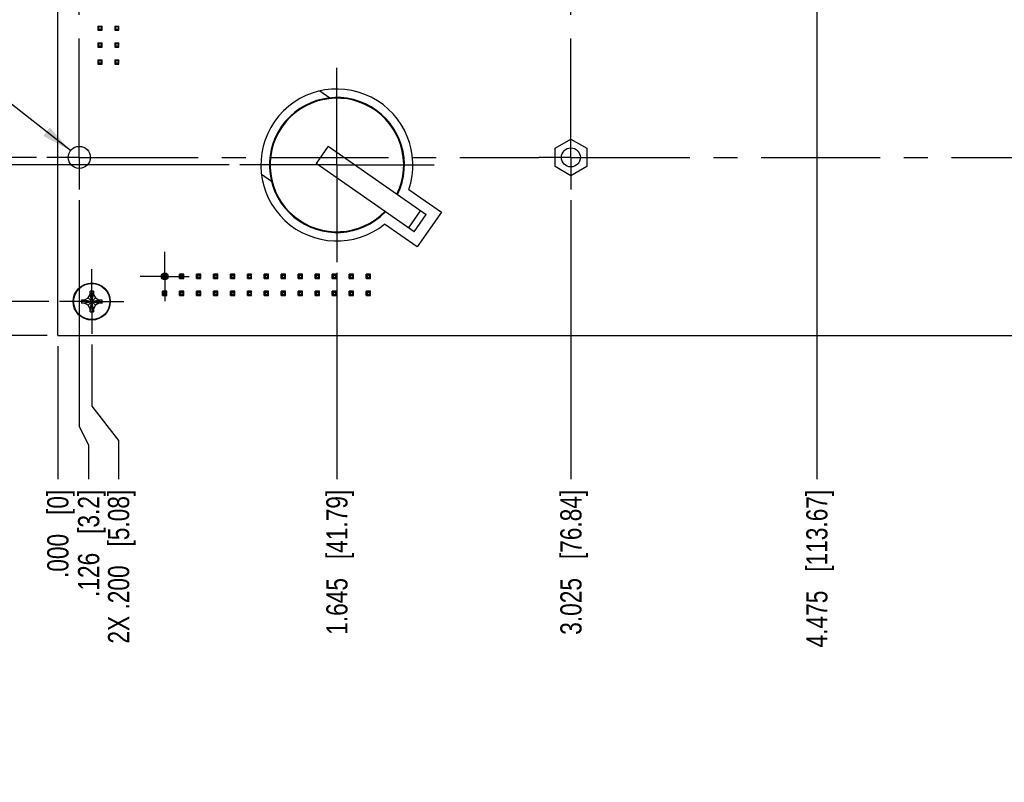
# Model space of a CAD drawing. Header units: inches. Extents: x 0 to 34, y 0 to 22.
# Tile 22 of 28: x 24.8 to 30.6, y 8.1 to 12.6. Entities that reach past the tile are written whole.
import ezdxf

# ---------------------------------------------------------------- set-up
doc = ezdxf.new("R2010")
doc.units = ezdxf.units.IN
doc.header["$LTSCALE"] = 1.87
doc.header["$MEASUREMENT"] = 0
doc.linetypes.add('CENTER', pattern=[0.6, 0.375, -0.075, 0.075, -0.075])
doc.layers.get('0').update_dxf_attribs({"linetype": 'CONTINUOUS'})
doc.layers.add('02___PRT_ALL_AXES', color=7, linetype='CONTINUOUS')
doc.layers.add('DIMENSIONS', color=7, linetype='CONTINUOUS')
doc.styles.get("Standard").update_dxf_attribs({"font": 'txt', "width": 0.8})
doc.dimstyles.new('DIMSTYLE_1', dxfattribs={"dimtxt": 0.125, "dimasz": 0.18, "dimexe": 0.18, "dimexo": 0.0625, "dimgap": 0.09, "dimtad": 0, "dimtih": 1, "dimtoh": 1, "dimdec": 3, "dimzin": 4, "dimdsep": 46, "dimtxsty": 'STANDARD', "dimblk": '_FILLED', "dimblk1": '_FILLED', "dimblk2": '_FILLED', "dimcen": 0.09, "dimadec": 0, "dimazin": 0, "dimtp": 0.001, "dimtm": 0.001, "dimtfac": 1, "dimtdec": 3, "dimtofl": 0, "dimtmove": 0, "dimatfit": 3, "dimldrblk": '_FILLED', "dimfxl": 1, "dimtolj": 1, "dimtzin": 4, "dimarcsym": 0})
doc.dimstyles.new('DIMSTYLE_3', dxfattribs={"dimtxt": 0.125, "dimasz": 0.18, "dimexe": 0.18, "dimexo": 0.0625, "dimgap": 0.09, "dimtad": 0, "dimtih": 1, "dimtoh": 1, "dimdec": 3, "dimzin": 4, "dimdsep": 46, "dimtxsty": 'STANDARD', "dimblk": '_FILLED', "dimblk1": '_FILLED', "dimblk2": '_FILLED', "dimcen": 0.09, "dimadec": 0, "dimazin": 0, "dimtp": 0.001, "dimtm": 0.001, "dimtfac": 1, "dimtdec": 3, "dimtofl": 0, "dimtmove": 0, "dimatfit": 3, "dimldrblk": '_FILLED', "dimfxl": 1, "dimtolj": 1, "dimtzin": 4, "dimarcsym": 0})

# ---------------------------------------------------------------- blocks, each defined once
blk = doc.blocks.new('*D21')
at = {"layer": 'DIMENSIONS', "color": 2, "linetype": 'Continuous'}
blk.add_line((25.0066, 10.961), (24.2119, 10.961), dxfattribs=at)
at = {"layer": 'DIMENSIONS', "color": 2, "linetype": 'Continuous', "insert": (24.1494, 11.0235), "char_height": 0.125, "width": 1.425, "attachment_point": 3, "line_spacing_factor": 0.9}
blk.add_mtext('2X .200{\\Ftxt.shx;\\W1.000000;\\H0.125000; }[5.08]', dxfattribs=at)
blk = doc.blocks.new('_FILLED')
at = {"color": 0, "linetype": 'ByBlock'}
blk.add_solid([(0, 0), (-1, 0.1736), (-1, -0.1736)], dxfattribs=at)
blk = doc.blocks.new('*D22')
at = {"layer": 'DIMENSIONS', "color": 2, "linetype": 'Continuous'}
blk.add_line((24.9966, 10.761), (24.2119, 10.761), dxfattribs=at)
at = {"layer": 'DIMENSIONS', "color": 2, "linetype": 'Continuous', "insert": (24.1494, 10.8235), "char_height": 0.125, "width": 0.825, "attachment_point": 3, "line_spacing_factor": 0.9}
blk.add_mtext('.000{\\Ftxt.shx;\\W1.000000;\\H0.125000; }[0]', dxfattribs=at)
blk = doc.blocks.new('*D23')
at = {"layer": 'DIMENSIONS', "color": 2, "linetype": 'Continuous'}
blk.add_line((24.9326, 11.811), (24.2119, 11.811), dxfattribs=at)
at = {"layer": 'DIMENSIONS', "color": 2, "linetype": 'Continuous', "insert": (24.1494, 11.8735), "char_height": 0.125, "width": 1.325, "attachment_point": 3, "line_spacing_factor": 0.9}
blk.add_mtext('1.050{\\Ftxt.shx;\\W1.000000;\\H0.125000; }[26.67]', dxfattribs=at)
blk = doc.blocks.new('*D24')
at = {"layer": 'DIMENSIONS', "color": 2, "linetype": 'Continuous'}
blk.add_line((24.9143, 14.635), (24.2119, 14.635), dxfattribs=at)
at = {"layer": 'DIMENSIONS', "color": 2, "linetype": 'Continuous', "insert": (24.1494, 14.6975), "char_height": 0.125, "width": 1.225, "attachment_point": 3, "line_spacing_factor": 0.9}
blk.add_mtext('3.874{\\Ftxt.shx;\\W1.000000;\\H0.125000; }[98.4]', dxfattribs=at)
blk = doc.blocks.new('*D25')
at = {"layer": 'DIMENSIONS', "color": 2, "linetype": 'Continuous'}
for p, q in [((24.6386, 15.261), (24.4726, 15.0893)), ((25.0066, 15.261), (24.6386, 15.261)), ((24.4726, 15.0893), (24.2119, 15.0893))]:
    blk.add_line(p, q, dxfattribs=at)
at = {"layer": 'DIMENSIONS', "color": 2, "linetype": 'Continuous', "insert": (24.1494, 15.1518), "char_height": 0.125, "width": 1.625, "attachment_point": 3, "line_spacing_factor": 0.9}
blk.add_mtext('2X 4.500{\\Ftxt.shx;\\W1.000000;\\H0.125000; }[114.3]', dxfattribs=at)
blk = doc.blocks.new('*D26')
at = {"layer": 'DIMENSIONS', "color": 2, "linetype": 'Continuous'}
blk.add_line((24.9966, 15.461), (24.2119, 15.461), dxfattribs=at)
at = {"layer": 'DIMENSIONS', "color": 2, "linetype": 'Continuous', "insert": (24.1494, 15.5235), "char_height": 0.125, "width": 1.425, "attachment_point": 3, "line_spacing_factor": 0.9}
blk.add_mtext('4.700{\\Ftxt.shx;\\W1.000000;\\H0.125000; }[119.38]', dxfattribs=at)
blk = doc.blocks.new('*D27')
at = {"layer": 'DIMENSIONS', "color": 2, "linetype": 'Continuous'}
for p, q in [((24.5384, 15.335), (24.463, 15.2622)), ((31.3866, 15.335), (24.5384, 15.335)), ((24.463, 15.2622), (24.2119, 15.2622))]:
    blk.add_line(p, q, dxfattribs=at)
at = {"layer": 'DIMENSIONS', "color": 2, "linetype": 'Continuous', "insert": (24.1494, 15.3247), "char_height": 0.125, "width": 1.425, "attachment_point": 3, "line_spacing_factor": 0.9}
blk.add_mtext('4.574{\\Ftxt.shx;\\W1.000000;\\H0.125000; }[116.18]', dxfattribs=at)
blk = doc.blocks.new('*D28')
at = {"layer": 'DIMENSIONS', "color": 2, "linetype": 'Continuous'}
for p, q in [((25.1851, 11.5585), (25.1851, 10.2243)), ((25.1851, 10.2243), (25.2407, 10.1167)), ((25.2407, 10.1167), (25.2407, 9.9137))]:
    blk.add_line(p, q, dxfattribs=at)
at = {"layer": 'DIMENSIONS', "color": 2, "linetype": 'Continuous', "insert": (25.1782, 9.8512), "char_height": 0.125, "width": 1.025, "attachment_point": 3, "rotation": 90, "line_spacing_factor": 0.9}
blk.add_mtext('.126{\\Ftxt.shx;\\W1.000000;\\H0.125000; }[3.2]', dxfattribs=at)
blk = doc.blocks.new('*D29')
at = {"layer": 'DIMENSIONS', "color": 2, "linetype": 'Continuous'}
blk.add_line((25.0591, 10.6985), (25.0591, 9.9137), dxfattribs=at)
at = {"layer": 'DIMENSIONS', "color": 2, "linetype": 'Continuous', "insert": (24.9966, 9.8512), "char_height": 0.125, "width": 0.825, "attachment_point": 3, "rotation": 90, "line_spacing_factor": 0.9}
blk.add_mtext('.000{\\Ftxt.shx;\\W1.000000;\\H0.125000; }[0]', dxfattribs=at)
blk = doc.blocks.new('*D30')
at = {"layer": 'DIMENSIONS', "color": 2, "linetype": 'Continuous'}
for p, q in [((25.2591, 10.7085), (25.2591, 10.3449)), ((25.2591, 10.3449), (25.4174, 10.142)), ((25.4174, 10.142), (25.4174, 9.9137))]:
    blk.add_line(p, q, dxfattribs=at)
at = {"layer": 'DIMENSIONS', "color": 2, "linetype": 'Continuous', "insert": (25.3549, 9.8512), "char_height": 0.125, "width": 1.425, "attachment_point": 3, "rotation": 90, "line_spacing_factor": 0.9}
blk.add_mtext('2X .200{\\Ftxt.shx;\\W1.000000;\\H0.125000; }[5.08]', dxfattribs=at)
blk = doc.blocks.new('*D31')
at = {"layer": 'DIMENSIONS', "color": 2, "linetype": 'Continuous'}
blk.add_line((28.0841, 11.5585), (28.0841, 9.9137), dxfattribs=at)
at = {"layer": 'DIMENSIONS', "color": 2, "linetype": 'Continuous', "insert": (28.0216, 9.8512), "char_height": 0.125, "width": 1.325, "attachment_point": 3, "rotation": 90, "line_spacing_factor": 0.9}
blk.add_mtext('3.025{\\Ftxt.shx;\\W1.000000;\\H0.125000; }[76.84]', dxfattribs=at)
blk = doc.blocks.new('*D32')
at = {"layer": 'DIMENSIONS', "color": 2, "linetype": 'Continuous'}
blk.add_line((30.9831, 11.5585), (30.9831, 9.9137), dxfattribs=at)
at = {"layer": 'DIMENSIONS', "color": 2, "linetype": 'Continuous', "insert": (30.9206, 9.8512), "char_height": 0.125, "width": 1.425, "attachment_point": 3, "rotation": 90, "line_spacing_factor": 0.9}
blk.add_mtext('5.924{\\Ftxt.shx;\\W1.000000;\\H0.125000; }[150.47]', dxfattribs=at)
blk = doc.blocks.new('*D33')
at = {"layer": 'DIMENSIONS', "color": 2, "linetype": 'Continuous'}
blk.add_line((31.9391, 10.6966), (31.9391, 9.9137), dxfattribs=at)
at = {"layer": 'DIMENSIONS', "color": 2, "linetype": 'Continuous', "insert": (31.8766, 9.8512), "char_height": 0.125, "width": 1.725, "attachment_point": 3, "rotation": 90, "line_spacing_factor": 0.9}
blk.add_mtext('2X 6.880{\\Ftxt.shx;\\W1.000000;\\H0.125000; }[174.75]', dxfattribs=at)
blk = doc.blocks.new('*D34')
at = {"layer": 'DIMENSIONS', "color": 2, "linetype": 'Continuous'}
blk.add_line((32.1391, 10.6985), (32.1391, 9.9137), dxfattribs=at)
at = {"layer": 'DIMENSIONS', "color": 2, "linetype": 'Continuous', "insert": (32.0766, 9.8512), "char_height": 0.125, "width": 1.425, "attachment_point": 3, "rotation": 90, "line_spacing_factor": 0.9}
blk.add_mtext('7.080{\\Ftxt.shx;\\W1.000000;\\H0.125000; }[179.83]', dxfattribs=at)
blk = doc.blocks.new('*D36')
at = {"layer": 'DIMENSIONS', "color": 2, "linetype": 'Continuous'}
for p, q in [((24.3183, 12.4919), (24.2008, 12.4919)), ((25.134, 11.8511), (24.3183, 12.4919))]:
    blk.add_line(p, q, dxfattribs=at)
at = {"layer": 'DIMENSIONS', "color": 2, "linetype": 'Continuous', "xscale": 0.18, "yscale": 0.18, "zscale": 0.18, "rotation": 321.8486488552}
blk.add_blockref('_FILLED', (25.134, 11.8511), dxfattribs=at)
at = {"layer": 'DIMENSIONS', "color": 2, "linetype": 'Continuous', "insert": (24.1383, 12.5544), "char_height": 0.125, "width": 1.591667, "attachment_point": 3, "line_spacing_factor": 0.9}
blk.add_mtext('10X \\Fgdt;{\\Fgdt;n}\\Ftxt;.130{\\Ftxt.shx;\\W1.000000;\\H0.125000; }[3.3]', dxfattribs=at)
blk = doc.blocks.new('*D38')
at = {"layer": 'DIMENSIONS', "color": 2, "linetype": 'Continuous'}
blk.add_line((29.5341, 14.2645), (29.5341, 9.9137), dxfattribs=at)
at = {"layer": 'DIMENSIONS', "color": 2, "linetype": 'Continuous', "insert": (29.4716, 9.8512), "char_height": 0.125, "width": 1.425, "attachment_point": 3, "rotation": 90, "line_spacing_factor": 0.9}
blk.add_mtext('4.475{\\Ftxt.shx;\\W1.000000;\\H0.125000; }[113.67]', dxfattribs=at)
blk = doc.blocks.new('*D39')
at = {"layer": 'DIMENSIONS', "color": 2, "linetype": 'Continuous'}
for p, q in [((24.6552, 14.57), (24.5883, 14.4312)), ((29.2286, 14.57), (24.6552, 14.57)), ((24.5883, 14.4312), (24.2119, 14.4312))]:
    blk.add_line(p, q, dxfattribs=at)
at = {"layer": 'DIMENSIONS', "color": 2, "linetype": 'Continuous', "insert": (24.1494, 14.4937), "char_height": 0.125, "width": 1.325, "attachment_point": 3, "line_spacing_factor": 0.9}
blk.add_mtext('3.809{\\Ftxt.shx;\\W1.000000;\\H0.125000; }[96.75]', dxfattribs=at)
blk = doc.blocks.new('*D40')
at = {"layer": 'DIMENSIONS', "color": 2, "linetype": 'Continuous'}
blk.add_line((26.7044, 11.1307), (26.7044, 9.9137), dxfattribs=at)
at = {"layer": 'DIMENSIONS', "color": 2, "linetype": 'Continuous', "insert": (26.6419, 9.8512), "char_height": 0.125, "width": 1.325, "attachment_point": 3, "rotation": 90, "line_spacing_factor": 0.9}
blk.add_mtext('1.645{\\Ftxt.shx;\\W1.000000;\\H0.125000; }[41.79]', dxfattribs=at)
blk = doc.blocks.new('*D41')
at = {"layer": 'DIMENSIONS', "color": 2, "linetype": 'Continuous'}
for p, q in [((24.5746, 11.7662), (24.5189, 11.5619)), ((26.0689, 11.7662), (24.5746, 11.7662)), ((24.5189, 11.5619), (24.2119, 11.5619))]:
    blk.add_line(p, q, dxfattribs=at)
at = {"layer": 'DIMENSIONS', "color": 2, "linetype": 'Continuous', "insert": (24.1494, 11.6244), "char_height": 0.125, "width": 1.325, "attachment_point": 3, "line_spacing_factor": 0.9}
blk.add_mtext('1.005{\\Ftxt.shx;\\W1.000000;\\H0.125000; }[25.53]', dxfattribs=at)

msp = doc.modelspace()

# ---------------------------------------------------------------- linework, layer by layer
at = {"color": 7, "linetype": 'Continuous'}
for p, q in [((25.0591, 10.761), (25.0591, 15.461)), ((25.2947, 12.5856), (25.2947, 12.5604)), ((25.3003, 12.5799), (25.2947, 12.5856)), ((25.2947, 12.5856), (25.3197, 12.5856)), ((25.3003, 12.5661), (25.2947, 12.5604)), ((25.2947, 12.5604), (25.3197, 12.5604)), ((25.3003, 12.5661), (25.3003, 12.5799)), ((25.314, 12.5799), (25.3003, 12.5799)), ((25.314, 12.5661), (25.3003, 12.5661)), ((25.3197, 12.5856), (25.314, 12.5799)), ((25.314, 12.5799), (25.314, 12.5661)), ((25.3197, 12.5604), (25.314, 12.5661)), ((25.3197, 12.5604), (25.3197, 12.5856)), ((25.3947, 12.5856), (25.3947, 12.5604)), ((25.4003, 12.5799), (25.3947, 12.5856)), ((25.3947, 12.5856), (25.4197, 12.5856)), ((25.4003, 12.5661), (25.3947, 12.5604)), ((25.3947, 12.5604), (25.4197, 12.5604)), ((25.4003, 12.5661), (25.4003, 12.5799)), ((25.414, 12.5799), (25.4003, 12.5799)), ((25.414, 12.5661), (25.4003, 12.5661)), ((25.4197, 12.5856), (25.414, 12.5799)), ((25.414, 12.5799), (25.414, 12.5661)), ((25.4197, 12.5604), (25.414, 12.5661)), ((25.4197, 12.5604), (25.4197, 12.5856)), ((25.2947, 12.4856), (25.2947, 12.4604)), ((25.3003, 12.4799), (25.2947, 12.4856)), ((25.2947, 12.4856), (25.3197, 12.4856)), ((25.3197, 12.4856), (25.314, 12.4799)), ((25.3197, 12.4604), (25.3197, 12.4856)), ((25.3947, 12.4856), (25.3947, 12.4604)), ((25.4003, 12.4799), (25.3947, 12.4856)), ((25.3947, 12.4856), (25.4197, 12.4856)), ((25.4197, 12.4856), (25.414, 12.4799)), ((25.4197, 12.4604), (25.4197, 12.4856)), ((25.3003, 12.4661), (25.2947, 12.4604)), ((25.2947, 12.4604), (25.3197, 12.4604)), ((25.3003, 12.4661), (25.3003, 12.4799)), ((25.314, 12.4799), (25.3003, 12.4799)), ((25.314, 12.4661), (25.3003, 12.4661)), ((25.314, 12.4799), (25.314, 12.4661)), ((25.3197, 12.4604), (25.314, 12.4661)), ((25.4003, 12.4661), (25.3947, 12.4604)), ((25.3947, 12.4604), (25.4197, 12.4604)), ((25.4003, 12.4661), (25.4003, 12.4799)), ((25.414, 12.4799), (25.4003, 12.4799)), ((25.414, 12.4661), (25.4003, 12.4661)), ((25.414, 12.4799), (25.414, 12.4661)), ((25.4197, 12.4604), (25.414, 12.4661)), ((25.2947, 12.3856), (25.2947, 12.3604)), ((25.3003, 12.3799), (25.2947, 12.3856)), ((25.2947, 12.3856), (25.3197, 12.3856)), ((25.3003, 12.3661), (25.2947, 12.3604)), ((25.3003, 12.3661), (25.3003, 12.3799)), ((25.314, 12.3799), (25.3003, 12.3799)), ((25.314, 12.3661), (25.3003, 12.3661)), ((25.3197, 12.3856), (25.314, 12.3799)), ((25.314, 12.3799), (25.314, 12.3661)), ((25.3197, 12.3604), (25.314, 12.3661)), ((25.3197, 12.3604), (25.3197, 12.3856)), ((25.3947, 12.3856), (25.3947, 12.3604)), ((25.4003, 12.3799), (25.3947, 12.3856)), ((25.3947, 12.3856), (25.4197, 12.3856)), ((25.4003, 12.3661), (25.3947, 12.3604)), ((25.4003, 12.3661), (25.4003, 12.3799)), ((25.414, 12.3799), (25.4003, 12.3799)), ((25.414, 12.3661), (25.4003, 12.3661)), ((25.4197, 12.3856), (25.414, 12.3799)), ((25.414, 12.3799), (25.414, 12.3661)), ((25.4197, 12.3604), (25.414, 12.3661)), ((25.4197, 12.3604), (25.4197, 12.3856)), ((25.2947, 12.3604), (25.3197, 12.3604)), ((25.3947, 12.3604), (25.4197, 12.3604)), ((26.6039, 12.2028), (26.6622, 12.162)), ((27.9906, 11.865), (28.0841, 11.9189)), ((28.0841, 11.9189), (28.1776, 11.865)), ((26.6538, 11.878), (26.5821, 11.7756)), ((26.6538, 11.878), (27.2309, 11.4739)), ((27.9906, 11.757), (27.9906, 11.865)), ((28.1776, 11.865), (28.1776, 11.757)), ((27.1592, 11.3715), (26.5821, 11.7756)), ((28.0841, 11.703), (27.9906, 11.757)), ((28.1776, 11.757), (28.0841, 11.703)), ((26.2598, 11.7113), (26.3181, 11.6705)), ((27.1264, 11.3944), (27.1981, 11.4968)), ((27.1592, 11.3715), (27.2309, 11.4739)), ((25.6765, 11.1216), (25.7017, 11.1216)), ((25.6765, 11.1215), (25.6765, 11.1216)), ((25.6765, 11.1215), (25.6822, 11.1158)), ((25.6765, 11.0964), (25.6765, 11.1215)), ((25.7017, 11.1215), (25.6765, 11.1215)), ((25.6822, 11.1021), (25.6765, 11.0964)), ((25.6765, 11.0964), (25.7017, 11.0964)), ((25.6822, 11.1158), (25.6822, 11.1021)), ((25.6822, 11.1158), (25.696, 11.1158)), ((25.696, 11.1021), (25.6822, 11.1021)), ((25.7017, 11.1215), (25.696, 11.1158)), ((25.696, 11.1158), (25.696, 11.1021)), ((25.696, 11.1021), (25.7017, 11.0964)), ((25.7017, 11.0964), (25.7017, 11.1215)), ((25.7765, 11.1215), (25.7822, 11.1158)), ((25.7765, 11.0964), (25.7765, 11.1215)), ((25.8017, 11.1215), (25.7765, 11.1215)), ((25.7822, 11.1021), (25.7765, 11.0964)), ((25.7765, 11.0964), (25.8017, 11.0964)), ((25.7822, 11.1158), (25.7822, 11.1021)), ((25.7822, 11.1158), (25.796, 11.1158)), ((25.796, 11.1021), (25.7822, 11.1021)), ((25.8017, 11.1215), (25.796, 11.1158)), ((25.796, 11.1158), (25.796, 11.1021)), ((25.796, 11.1021), (25.8017, 11.0964)), ((25.8017, 11.0964), (25.8017, 11.1215)), ((25.8765, 11.1215), (25.8822, 11.1158)), ((25.8765, 11.0964), (25.8765, 11.1215)), ((25.9017, 11.1215), (25.8765, 11.1215)), ((25.8822, 11.1021), (25.8765, 11.0964)), ((25.8765, 11.0964), (25.9017, 11.0964)), ((25.8822, 11.1158), (25.8822, 11.1021)), ((25.8822, 11.1158), (25.896, 11.1158)), ((25.896, 11.1021), (25.8822, 11.1021)), ((25.9017, 11.1215), (25.896, 11.1158)), ((25.896, 11.1158), (25.896, 11.1021)), ((25.896, 11.1021), (25.9017, 11.0964)), ((25.9017, 11.0964), (25.9017, 11.1215)), ((25.9765, 11.1215), (25.9822, 11.1158)), ((25.9765, 11.0964), (25.9765, 11.1215)), ((26.0017, 11.1215), (25.9765, 11.1215)), ((25.9822, 11.1021), (25.9765, 11.0964)), ((25.9765, 11.0964), (26.0017, 11.0964)), ((25.9822, 11.1158), (25.9822, 11.1021)), ((25.9822, 11.1158), (25.996, 11.1158)), ((25.996, 11.1021), (25.9822, 11.1021)), ((26.0017, 11.1215), (25.996, 11.1158)), ((25.996, 11.1158), (25.996, 11.1021)), ((25.996, 11.1021), (26.0017, 11.0964)), ((26.0017, 11.0964), (26.0017, 11.1215)), ((26.0765, 11.1215), (26.0822, 11.1158)), ((26.0765, 11.0964), (26.0765, 11.1215)), ((26.1017, 11.1215), (26.0765, 11.1215)), ((26.0822, 11.1021), (26.0765, 11.0964)), ((26.0765, 11.0964), (26.1017, 11.0964)), ((26.0822, 11.1158), (26.0822, 11.1021)), ((26.0822, 11.1158), (26.096, 11.1158)), ((26.096, 11.1021), (26.0822, 11.1021)), ((26.1017, 11.1215), (26.096, 11.1158)), ((26.096, 11.1158), (26.096, 11.1021)), ((26.096, 11.1021), (26.1017, 11.0964)), ((26.1017, 11.0964), (26.1017, 11.1215)), ((26.1765, 11.1215), (26.1822, 11.1158)), ((26.1765, 11.0964), (26.1765, 11.1215)), ((26.2017, 11.1215), (26.1765, 11.1215)), ((26.1822, 11.1021), (26.1765, 11.0964)), ((26.1765, 11.0964), (26.2017, 11.0964)), ((26.1822, 11.1158), (26.1822, 11.1021)), ((26.1822, 11.1158), (26.196, 11.1158)), ((26.196, 11.1021), (26.1822, 11.1021)), ((26.2017, 11.1215), (26.196, 11.1158)), ((26.196, 11.1158), (26.196, 11.1021)), ((26.196, 11.1021), (26.2017, 11.0964)), ((26.2017, 11.0964), (26.2017, 11.1215)), ((26.2765, 11.1215), (26.2822, 11.1158)), ((26.2765, 11.0964), (26.2765, 11.1215)), ((26.3017, 11.1215), (26.2765, 11.1215)), ((26.2822, 11.1021), (26.2765, 11.0964)), ((26.2765, 11.0964), (26.3017, 11.0964)), ((26.2822, 11.1158), (26.2822, 11.1021)), ((26.2822, 11.1158), (26.296, 11.1158)), ((26.296, 11.1021), (26.2822, 11.1021)), ((26.3017, 11.1215), (26.296, 11.1158)), ((26.296, 11.1158), (26.296, 11.1021)), ((26.296, 11.1021), (26.3017, 11.0964)), ((26.3017, 11.0964), (26.3017, 11.1215)), ((26.3765, 11.1215), (26.3822, 11.1158)), ((26.3765, 11.0964), (26.3765, 11.1215)), ((26.4017, 11.1215), (26.3765, 11.1215)), ((26.3822, 11.1021), (26.3765, 11.0964)), ((26.3765, 11.0964), (26.4017, 11.0964)), ((26.3822, 11.1158), (26.3822, 11.1021)), ((26.3822, 11.1158), (26.396, 11.1158)), ((26.396, 11.1021), (26.3822, 11.1021)), ((26.4017, 11.1215), (26.396, 11.1158)), ((26.396, 11.1158), (26.396, 11.1021)), ((26.396, 11.1021), (26.4017, 11.0964)), ((26.4017, 11.0964), (26.4017, 11.1215)), ((26.4765, 11.1215), (26.4822, 11.1158)), ((26.4765, 11.0964), (26.4765, 11.1215)), ((26.5017, 11.1215), (26.4765, 11.1215)), ((26.4822, 11.1021), (26.4765, 11.0964)), ((26.4765, 11.0964), (26.5017, 11.0964)), ((26.4822, 11.1158), (26.4822, 11.1021)), ((26.4822, 11.1158), (26.496, 11.1158)), ((26.496, 11.1021), (26.4822, 11.1021)), ((26.5017, 11.1215), (26.496, 11.1158)), ((26.496, 11.1158), (26.496, 11.1021)), ((26.496, 11.1021), (26.5017, 11.0964)), ((26.5017, 11.0964), (26.5017, 11.1215)), ((26.5765, 11.1215), (26.5822, 11.1158)), ((26.5765, 11.0964), (26.5765, 11.1215)), ((26.6017, 11.1215), (26.5765, 11.1215)), ((26.5822, 11.1021), (26.5765, 11.0964)), ((26.5765, 11.0964), (26.6017, 11.0964)), ((26.5822, 11.1158), (26.5822, 11.1021)), ((26.5822, 11.1158), (26.596, 11.1158)), ((26.596, 11.1021), (26.5822, 11.1021)), ((26.6017, 11.1215), (26.596, 11.1158)), ((26.596, 11.1158), (26.596, 11.1021)), ((26.596, 11.1021), (26.6017, 11.0964)), ((26.6017, 11.0964), (26.6017, 11.1215)), ((26.6765, 11.1215), (26.6822, 11.1158)), ((26.6765, 11.0964), (26.6765, 11.1215)), ((26.7017, 11.1215), (26.6765, 11.1215)), ((26.6822, 11.1021), (26.6765, 11.0964)), ((26.6765, 11.0964), (26.7017, 11.0964)), ((26.6822, 11.1158), (26.6822, 11.1021)), ((26.6822, 11.1158), (26.696, 11.1158)), ((26.696, 11.1021), (26.6822, 11.1021)), ((26.7017, 11.1215), (26.696, 11.1158)), ((26.696, 11.1158), (26.696, 11.1021)), ((26.696, 11.1021), (26.7017, 11.0964)), ((26.7017, 11.0964), (26.7017, 11.1215)), ((26.7765, 11.1215), (26.7822, 11.1158)), ((26.7765, 11.0964), (26.7765, 11.1215)), ((26.8017, 11.1215), (26.7765, 11.1215)), ((26.7822, 11.1021), (26.7765, 11.0964)), ((26.7765, 11.0964), (26.8017, 11.0964)), ((26.7822, 11.1158), (26.7822, 11.1021)), ((26.7822, 11.1158), (26.796, 11.1158)), ((26.796, 11.1021), (26.7822, 11.1021)), ((26.8017, 11.1215), (26.796, 11.1158)), ((26.796, 11.1158), (26.796, 11.1021)), ((26.796, 11.1021), (26.8017, 11.0964)), ((26.8017, 11.0964), (26.8017, 11.1215)), ((26.8765, 11.1215), (26.8822, 11.1158)), ((26.9017, 11.1215), (26.8765, 11.1215)), ((26.8765, 11.0964), (26.8765, 11.1215)), ((26.8822, 11.1021), (26.8765, 11.0964)), ((26.8765, 11.0964), (26.9017, 11.0964)), ((26.8822, 11.1158), (26.896, 11.1158)), ((26.8822, 11.1158), (26.8822, 11.1021)), ((26.896, 11.1021), (26.8822, 11.1021)), ((26.9017, 11.1215), (26.896, 11.1158)), ((26.896, 11.1158), (26.896, 11.1021)), ((26.896, 11.1021), (26.9017, 11.0964)), ((26.9017, 11.0964), (26.9017, 11.1215)), ((25.2171, 10.9705), (25.2377, 10.9824)), ((25.2377, 10.9824), (25.2496, 11.003)), ((25.2377, 10.9824), (25.2805, 10.9396)), ((25.2377, 10.9396), (25.2805, 10.9824)), ((25.2686, 10.9001), (25.2496, 11.0218)), ((25.2496, 10.9001), (25.2686, 11.0218)), ((25.2496, 11.0212), (25.2496, 11.0218)), ((25.2496, 11.003), (25.2496, 11.0212)), ((25.2686, 10.919), (25.2496, 11.003)), ((25.2496, 10.919), (25.2686, 11.003)), ((25.2686, 11.0218), (25.2686, 11.0212)), ((25.2686, 11.0212), (25.2686, 11.003)), ((25.2686, 11.003), (25.2805, 10.9824)), ((25.2805, 10.9824), (25.3011, 10.9705)), ((25.6765, 11.0215), (25.6822, 11.0158)), ((25.6765, 10.9964), (25.6765, 11.0215)), ((25.7017, 11.0215), (25.6765, 11.0215)), ((25.6822, 11.0021), (25.6765, 10.9964)), ((25.6765, 10.9964), (25.7017, 10.9964)), ((25.6822, 11.0158), (25.6822, 11.0021)), ((25.6822, 11.0158), (25.696, 11.0158)), ((25.696, 11.0021), (25.6822, 11.0021)), ((25.7017, 11.0215), (25.696, 11.0158)), ((25.696, 11.0158), (25.696, 11.0021)), ((25.696, 11.0021), (25.7017, 10.9964)), ((25.7017, 10.9964), (25.7017, 11.0215)), ((25.7765, 11.0215), (25.7822, 11.0158)), ((25.7765, 10.9964), (25.7765, 11.0215)), ((25.8017, 11.0215), (25.7765, 11.0215)), ((25.7822, 11.0021), (25.7765, 10.9964)), ((25.7765, 10.9964), (25.8017, 10.9964)), ((25.7822, 11.0158), (25.7822, 11.0021)), ((25.7822, 11.0158), (25.796, 11.0158)), ((25.796, 11.0021), (25.7822, 11.0021)), ((25.8017, 11.0215), (25.796, 11.0158)), ((25.796, 11.0158), (25.796, 11.0021)), ((25.796, 11.0021), (25.8017, 10.9964)), ((25.8017, 10.9964), (25.8017, 11.0215)), ((25.8765, 11.0215), (25.8822, 11.0158)), ((25.8765, 10.9964), (25.8765, 11.0215)), ((25.9017, 11.0215), (25.8765, 11.0215)), ((25.8822, 11.0021), (25.8765, 10.9964)), ((25.8765, 10.9964), (25.9017, 10.9964)), ((25.8822, 11.0158), (25.8822, 11.0021)), ((25.8822, 11.0158), (25.896, 11.0158)), ((25.896, 11.0021), (25.8822, 11.0021)), ((25.9017, 11.0215), (25.896, 11.0158)), ((25.896, 11.0158), (25.896, 11.0021)), ((25.896, 11.0021), (25.9017, 10.9964)), ((25.9017, 10.9964), (25.9017, 11.0215)), ((25.9765, 11.0215), (25.9822, 11.0158)), ((25.9765, 10.9964), (25.9765, 11.0215)), ((26.0017, 11.0215), (25.9765, 11.0215)), ((25.9822, 11.0021), (25.9765, 10.9964)), ((25.9765, 10.9964), (26.0017, 10.9964)), ((25.9822, 11.0158), (25.9822, 11.0021)), ((25.9822, 11.0158), (25.996, 11.0158)), ((25.996, 11.0021), (25.9822, 11.0021)), ((26.0017, 11.0215), (25.996, 11.0158)), ((25.996, 11.0158), (25.996, 11.0021)), ((25.996, 11.0021), (26.0017, 10.9964)), ((26.0017, 10.9964), (26.0017, 11.0215)), ((26.0765, 11.0215), (26.0822, 11.0158)), ((26.0765, 10.9964), (26.0765, 11.0215)), ((26.1017, 11.0215), (26.0765, 11.0215)), ((26.0822, 11.0021), (26.0765, 10.9964)), ((26.0765, 10.9964), (26.1017, 10.9964)), ((26.0822, 11.0158), (26.0822, 11.0021)), ((26.0822, 11.0158), (26.096, 11.0158)), ((26.096, 11.0021), (26.0822, 11.0021)), ((26.1017, 11.0215), (26.096, 11.0158)), ((26.096, 11.0158), (26.096, 11.0021)), ((26.096, 11.0021), (26.1017, 10.9964)), ((26.1017, 10.9964), (26.1017, 11.0215)), ((26.1765, 11.0215), (26.1822, 11.0158)), ((26.1765, 10.9964), (26.1765, 11.0215)), ((26.2017, 11.0215), (26.1765, 11.0215)), ((26.1822, 11.0021), (26.1765, 10.9964)), ((26.1765, 10.9964), (26.2017, 10.9964)), ((26.1822, 11.0158), (26.1822, 11.0021)), ((26.1822, 11.0158), (26.196, 11.0158)), ((26.196, 11.0021), (26.1822, 11.0021)), ((26.2017, 11.0215), (26.196, 11.0158)), ((26.196, 11.0158), (26.196, 11.0021)), ((26.196, 11.0021), (26.2017, 10.9964)), ((26.2017, 10.9964), (26.2017, 11.0215)), ((26.2765, 11.0215), (26.2822, 11.0158)), ((26.2765, 10.9964), (26.2765, 11.0215)), ((26.3017, 11.0215), (26.2765, 11.0215)), ((26.2822, 11.0021), (26.2765, 10.9964)), ((26.2765, 10.9964), (26.3017, 10.9964)), ((26.2822, 11.0158), (26.2822, 11.0021)), ((26.2822, 11.0158), (26.296, 11.0158)), ((26.296, 11.0021), (26.2822, 11.0021)), ((26.3017, 11.0215), (26.296, 11.0158)), ((26.296, 11.0158), (26.296, 11.0021)), ((26.296, 11.0021), (26.3017, 10.9964)), ((26.3017, 10.9964), (26.3017, 11.0215)), ((26.3765, 11.0215), (26.3822, 11.0158)), ((26.3765, 10.9964), (26.3765, 11.0215)), ((26.4017, 11.0215), (26.3765, 11.0215)), ((26.3822, 11.0021), (26.3765, 10.9964)), ((26.3765, 10.9964), (26.4017, 10.9964)), ((26.3822, 11.0158), (26.3822, 11.0021)), ((26.3822, 11.0158), (26.396, 11.0158)), ((26.396, 11.0021), (26.3822, 11.0021)), ((26.4017, 11.0215), (26.396, 11.0158)), ((26.396, 11.0158), (26.396, 11.0021)), ((26.396, 11.0021), (26.4017, 10.9964)), ((26.4017, 10.9964), (26.4017, 11.0215)), ((26.4765, 11.0215), (26.4822, 11.0158)), ((26.4765, 10.9964), (26.4765, 11.0215)), ((26.5017, 11.0215), (26.4765, 11.0215)), ((26.4822, 11.0021), (26.4765, 10.9964)), ((26.4765, 10.9964), (26.5017, 10.9964)), ((26.4822, 11.0158), (26.4822, 11.0021)), ((26.4822, 11.0158), (26.496, 11.0158)), ((26.496, 11.0021), (26.4822, 11.0021)), ((26.5017, 11.0215), (26.496, 11.0158)), ((26.496, 11.0158), (26.496, 11.0021)), ((26.496, 11.0021), (26.5017, 10.9964)), ((26.5017, 10.9964), (26.5017, 11.0215)), ((26.5765, 11.0215), (26.5822, 11.0158)), ((26.6017, 11.0215), (26.5765, 11.0215)), ((26.5765, 10.9964), (26.5765, 11.0215)), ((26.5822, 11.0021), (26.5765, 10.9964)), ((26.5765, 10.9964), (26.6017, 10.9964)), ((26.5822, 11.0158), (26.596, 11.0158)), ((26.5822, 11.0158), (26.5822, 11.0021)), ((26.596, 11.0021), (26.5822, 11.0021)), ((26.6017, 11.0215), (26.596, 11.0158)), ((26.596, 11.0158), (26.596, 11.0021)), ((26.596, 11.0021), (26.6017, 10.9964)), ((26.6017, 10.9964), (26.6017, 11.0215)), ((26.6765, 11.0215), (26.6822, 11.0158)), ((26.7017, 11.0215), (26.6765, 11.0215)), ((26.6765, 10.9964), (26.6765, 11.0215)), ((26.6822, 11.0021), (26.6765, 10.9964)), ((26.6765, 10.9964), (26.7017, 10.9964)), ((26.6822, 11.0158), (26.696, 11.0158)), ((26.6822, 11.0158), (26.6822, 11.0021)), ((26.696, 11.0021), (26.6822, 11.0021)), ((26.7017, 11.0215), (26.696, 11.0158)), ((26.696, 11.0158), (26.696, 11.0021)), ((26.696, 11.0021), (26.7017, 10.9964)), ((26.7017, 10.9964), (26.7017, 11.0215)), ((26.7765, 11.0215), (26.7822, 11.0158)), ((26.8017, 11.0215), (26.7765, 11.0215)), ((26.7765, 10.9964), (26.7765, 11.0215)), ((26.7822, 11.0021), (26.7765, 10.9964)), ((26.7765, 10.9964), (26.8017, 10.9964)), ((26.7822, 11.0158), (26.796, 11.0158)), ((26.7822, 11.0158), (26.7822, 11.0021)), ((26.796, 11.0021), (26.7822, 11.0021)), ((26.8017, 11.0215), (26.796, 11.0158)), ((26.796, 11.0158), (26.796, 11.0021)), ((26.796, 11.0021), (26.8017, 10.9964)), ((26.8017, 10.9964), (26.8017, 11.0215)), ((26.8765, 11.0215), (26.8822, 11.0158)), ((26.9017, 11.0215), (26.8765, 11.0215)), ((26.8765, 10.9964), (26.8765, 11.0215)), ((26.8822, 11.0021), (26.8765, 10.9964)), ((26.8765, 10.9964), (26.9017, 10.9964)), ((26.8822, 11.0158), (26.896, 11.0158)), ((26.8822, 11.0158), (26.8822, 11.0021)), ((26.896, 11.0021), (26.8822, 11.0021)), ((26.9017, 11.0215), (26.896, 11.0158)), ((26.896, 11.0158), (26.896, 11.0021)), ((26.896, 11.0021), (26.9017, 10.9964)), ((26.9017, 10.9964), (26.9017, 11.0215)), ((25.1982, 10.9705), (25.3199, 10.9515)), ((25.1982, 10.9515), (25.3199, 10.9705)), ((25.1982, 10.9705), (25.1988, 10.9705)), ((25.1988, 10.9515), (25.1982, 10.9515)), ((25.1988, 10.9705), (25.2171, 10.9705)), ((25.2171, 10.9515), (25.1988, 10.9515)), ((25.2171, 10.9705), (25.3011, 10.9515)), ((25.2171, 10.9515), (25.3011, 10.9705)), ((25.2377, 10.9396), (25.2171, 10.9515)), ((25.2496, 10.919), (25.2377, 10.9396)), ((25.2496, 10.9007), (25.2496, 10.919)), ((25.2805, 10.9396), (25.2686, 10.919)), ((25.2686, 10.919), (25.2686, 10.9007)), ((25.3011, 10.9515), (25.2805, 10.9396)), ((25.3011, 10.9705), (25.3193, 10.9705)), ((25.3193, 10.9515), (25.3011, 10.9515)), ((25.3193, 10.9705), (25.3199, 10.9705)), ((25.3199, 10.9515), (25.3193, 10.9515)), ((25.2496, 10.9001), (25.2496, 10.9007)), ((25.2686, 10.9007), (25.2686, 10.9001)), ((25.0591, 10.761), (32.1391, 10.761))]:
    msp.add_line(p, q, dxfattribs=at)
for centre, radius in [((28.0841, 11.811), 0.056), ((25.2591, 10.961), 0.1095), ((25.2591, 10.961), 0.1067)]:
    msp.add_circle(centre, radius, dxfattribs=at)
for centre, radius, start, end in [((26.7044, 11.7662), 0.448, 341.2016, 308.7984), ((26.7044, 11.7662), 0.398, 334.04362, 315.95638), ((25.2591, 10.7183), 0.3037, 88.21194, 91.78806), ((25.5017, 10.961), 0.3036, 178.2115, 180.00047), ((25.5011, 10.961), 0.3031, 179.99801, 181.79002), ((25.017, 10.961), 0.3031, 359.99801, 1.79002), ((25.0165, 10.961), 0.3036, 358.2115, 0.00047), ((25.2591, 11.2037), 0.3037, 268.21194, 271.78806)]:
    msp.add_arc(centre, radius, start, end, dxfattribs=at)
at = {"layer": '02___PRT_ALL_AXES', "color": 7, "linetype": 'CENTER'}
for p, q in [((25.1851, 11.811), (25.1851, 14.445)), ((28.0841, 11.811), (28.0841, 14.445)), ((26.7044, 11.7662), (26.7044, 12.3392)), ((25.1851, 11.811), (24.9951, 11.811)), ((25.1851, 11.811), (25.1851, 11.621)), ((25.1851, 11.811), (27.8941, 11.811)), ((28.0841, 11.811), (27.8941, 11.811)), ((28.0841, 11.811), (30.7931, 11.811)), ((28.0841, 11.811), (28.0841, 11.621)), ((26.7044, 11.7662), (26.1314, 11.7662)), ((26.7044, 11.7662), (26.7044, 11.1932)), ((26.7044, 11.7662), (27.2774, 11.7662)), ((25.6891, 11.1091), (25.6891, 11.2541)), ((25.2591, 10.961), (25.2591, 11.151)), ((25.6891, 11.1091), (25.5441, 11.1091)), ((25.6891, 11.1091), (25.6891, 10.9641)), ((25.6891, 11.1091), (25.8341, 11.1091)), ((25.2591, 10.961), (25.0691, 10.961)), ((25.2591, 10.961), (25.2591, 10.771)), ((25.2591, 10.961), (25.4491, 10.961))]:
    msp.add_line(p, q, dxfattribs=at)
at = {"layer": '02___PRT_ALL_AXES', "color": 7, "linetype": 'Continuous'}
for p, q in [((27.1285, 11.6219), (27.3202, 11.4877)), ((27.3202, 11.4877), (27.1768, 11.2829)), ((27.1768, 11.2829), (26.9851, 11.4171))]:
    msp.add_line(p, q, dxfattribs=at)
for centre, radius in [((25.1851, 11.811), 0.065), ((25.6891, 11.1091), 0.02)]:
    msp.add_circle(centre, radius, dxfattribs=at)
msp.add_arc((26.7044, 11.7662), 0.3937, 334.14699, 315.84312, dxfattribs=at)

# ---------------------------------------------------------------- dimensions: what is measured, and where the dimension line sits
at = {"layer": 'DIMENSIONS', "color": 2, "linetype": 'Continuous'}
for feature_location, offset, dtype, origin, picture, middle in [((24.9966, 15.461), (-0.7847, 0), 0, (25.0591, 10.761), '*D26', (23.1369, 15.461)), ((31.3866, 15.335), (-7.1747, -0.0728), 0, (31.4491, 10.761), '*D27', (23.1369, 15.2622)), ((24.9143, 14.635), (-0.7024, 0), 0, (24.9951, 10.761), '*D24', (23.2369, 14.635)), ((29.2286, 14.57), (-5.0167, -0.1388), 0, (29.2911, 10.761), '*D39', (23.1869, 14.4312)), ((29.5341, 14.2645), (0, -4.3508), 1, (25.0591, 14.327), '*D38', (29.6909, 8.8705)), ((24.9326, 11.811), (-0.7207, 0), 0, (24.9951, 10.761), '*D23', (23.1869, 11.811)), ((26.0689, 11.7662), (-1.857, -0.2044), 0, (26.1314, 10.761), '*D41', (23.1869, 11.5619)), ((28.0841, 11.5585), (0, -1.6448), 1, (25.0591, 11.621), '*D31', (28.2185, 8.9205)), ((30.9831, 11.5585), (0, -1.6448), 1, (25.0591, 11.621), '*D32', (31.1399, 8.8705)), ((25.1850878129, 11.5584828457), (0.0555659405, -1.6447806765), 0, (25.0590878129, 10.7609828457), '*D28', (25.3526721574, 9.1152030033)), ((26.7044, 11.1307), (0, -1.217), 1, (25.0591, 11.1932), '*D40', (26.8388, 8.9205)), ((24.9965878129, 10.7609828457), (-0.7846565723, 0), 0, (25.0590878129, 10.7609828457), '*D22', (23.4869312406, 10.7609828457)), ((25.0590878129, 10.6984828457), (0, -0.7847806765), 1, (25.0590878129, 10.7609828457), '*D29', (25.1711062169, 9.2152030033)), ((32.1391, 10.6985), (0, -0.7848), 1, (25.0591, 10.761), '*D34', (32.2959, 8.8705))]:
    dim = msp.add_ordinate_dim(feature_location=feature_location, offset=offset, dtype=dtype, origin=origin, dimstyle='DIMSTYLE_1', dxfattribs=at)
    dim.commit()
    dim.dimension.update_dxf_attribs({"geometry": picture, "text_midpoint": middle})
for feature_location, offset, dtype, origin, picture, middle in [((25.0066, 15.261), (-0.7947, -0.1716), 0, (25.0691, 10.761), '*D25', (23.1369, 15.0893)), ((31.9391, 10.6966), (0, -0.7829), 1, (25.0591, 15.071), '*D33', (32.0959, 8.8099)), ((25.0066, 10.961), (-0.7947, 0), 0, (25.0591, 10.761), '*D21', (23.2369, 10.961)), ((25.2590878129, 10.7084828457), (0.1583611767, -0.7947806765), 0, (25.0590878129, 10.7709828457), '*D30', (25.5294673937, 8.9599028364))]:
    dim = msp.add_ordinate_dim(feature_location=feature_location, offset=offset, dtype=dtype, origin=origin, text='2X <>', dimstyle='DIMSTYLE_1', dxfattribs=at)
    dim.commit()
    dim.dimension.update_dxf_attribs({"geometry": picture, "text_midpoint": middle})
dim = msp.add_diameter_dim_2p(p1=(25.134, 11.8511), p2=(25.2362, 11.7708), text='10X <>', dimstyle='DIMSTYLE_3', dxfattribs=at)
dim.commit()
dim.dimension.update_dxf_attribs({"geometry": '*D36', "text_midpoint": (23.0925, 12.4919), "dimtype": 163})

doc.saveas('drawing.dxf')
